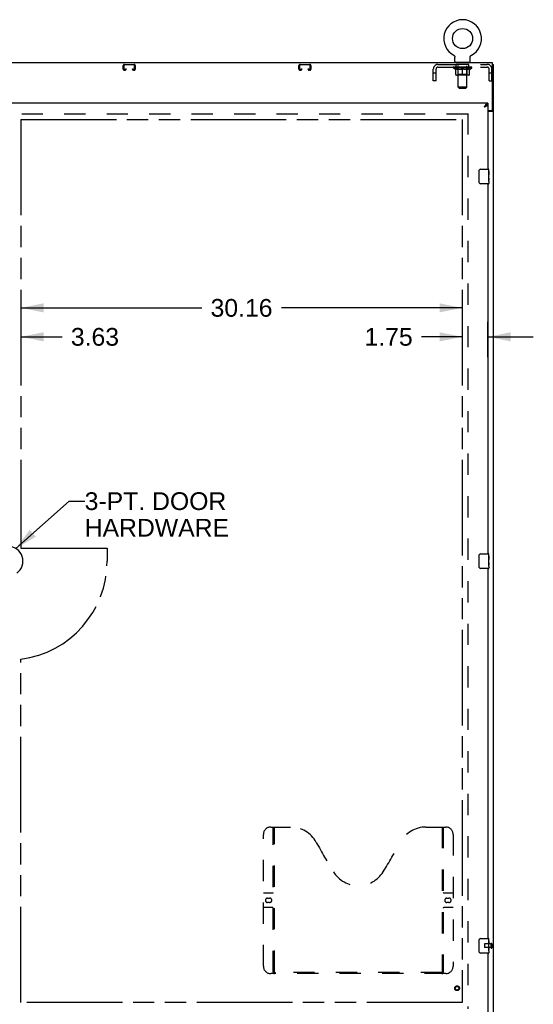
# Model space of a CAD drawing. Header units: inches. Extents: x 0 to 264, y 0 to 171.
# Tile 6 of 10: x 91 to 126, y 57 to 125. Entities that reach past the tile are written whole.
import ezdxf

# ---------------------------------------------------------------- set-up
doc = ezdxf.new("R2010")
doc.units = ezdxf.units.IN
doc.header["$LTSCALE"] = 14.508621
doc.header["$MEASUREMENT"] = 0
doc.linetypes.add('HIDDEN', pattern=[0.2, 0.1, -0.1])
doc.linetypes.add('PHANTOM', pattern=[0.8, 0.45, -0.05, 0.1, -0.05, 0.1, -0.05])
doc.layers.get('0').update_dxf_attribs({"linetype": 'CONTINUOUS'})
for name, color, linetype in [('02___PRT_ALL_AXES', 7, 'CONTINUOUS'), ('AVAILABLE_DOOR_SPACE', 7, 'CONTINUOUS'), ('DEFAULT_2', 8, 'HIDDEN'), ('DIMENSIONS', 7, 'CONTINUOUS')]:
    doc.layers.add(name, color=color, linetype=linetype)
doc.styles.get("Standard").update_dxf_attribs({"font": 'arial.ttf'})
doc.dimstyles.new('DIMSTYLE_3', dxfattribs={"dimtxt": 1.210345, "dimasz": 1.551724, "dimexe": 0.09, "dimexo": 0.07, "dimgap": 0.039, "dimtad": 0, "dimtih": 1, "dimtoh": 1, "dimzin": 4, "dimdsep": 46, "dimtxsty": 'Standard', "dimblk": '_FILLED', "dimblk1": '_FILLED', "dimblk2": '_FILLED', "dimcen": 0.09, "dimazin": 1, "dimtfac": 1, "dimtdec": 3, "dimtofl": 0, "dimtmove": 0, "dimatfit": 3, "dimldrblk": '_FILLED', "dimfxl": 1, "dimtolj": 1, "dimtzin": 4, "dimarcsym": 0})
doc.dimstyles.get("Standard").update_dxf_attribs({"dimtxt": 1.318966, "dimasz": 1.551724, "dimexe": 0.09, "dimexo": 0.07, "dimgap": 0.09, "dimtad": 0, "dimtih": 1, "dimtoh": 1, "dimdec": 3, "dimzin": 4, "dimdsep": 46, "dimtxsty": 'Standard', "dimblk": '_FILLED', "dimblk1": '_FILLED', "dimblk2": '_FILLED', "dimcen": 0.09, "dimadec": 3, "dimazin": 1, "dimtp": 0.001, "dimtm": 0.001, "dimtfac": 1, "dimtdec": 3, "dimtofl": 0, "dimtmove": 0, "dimatfit": 3, "dimldrblk": '_FILLED', "dimfxl": 1, "dimtolj": 1, "dimtzin": 4, "dimarcsym": 0})

# ---------------------------------------------------------------- blocks, each defined once
blk = doc.blocks.new('_FILLED')
at = {"color": 0, "linetype": 'ByBlock'}
blk.add_solid([(0, 0), (-1, 0.2), (-1, -0.2)], dxfattribs=at)
blk = doc.blocks.new('*D13')
at = {"layer": 'DIMENSIONS', "color": 2, "linetype": 'Continuous'}
for p, q in [((90.616, 104.854), (102.975, 104.854)), ((120.773, 104.854), (108.414, 104.854))]:
    blk.add_line(p, q, dxfattribs=at)
at = {"layer": 'DIMENSIONS', "color": 2, "linetype": 'Continuous', "xscale": 1.5517241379, "yscale": 1.5517241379, "zscale": 1.5517241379, "rotation": 180}
blk.add_blockref('_FILLED', (90.616, 104.854), dxfattribs=at)
at = {"layer": 'DIMENSIONS', "color": 2, "linetype": 'Continuous', "xscale": 1.5517241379, "yscale": 1.5517241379, "zscale": 1.5517241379}
blk.add_blockref('_FILLED', (120.773, 104.854), dxfattribs=at)
at = {"layer": 'DIMENSIONS', "color": 2, "linetype": 'Continuous', "insert": (105.694, 105.459), "char_height": 1.2103, "width": 4.22946, "attachment_point": 2, "line_spacing_factor": 0.9}
blk.add_mtext('30.16', dxfattribs=at)
blk = doc.blocks.new('*D14')
at = {"layer": 'DIMENSIONS', "color": 2, "linetype": 'Continuous'}
for p, q in [((122.523, 101.481), (122.523, 103.91)), ((120.773, 102.878), (117.99, 102.878)), ((122.523, 102.878), (125.626, 102.878))]:
    blk.add_line(p, q, dxfattribs=at)
at = {"layer": 'DIMENSIONS', "color": 2, "linetype": 'Continuous', "xscale": 1.5517241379, "yscale": 1.5517241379, "zscale": 1.5517241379}
blk.add_blockref('_FILLED', (120.773, 102.878), dxfattribs=at)
at = {"layer": 'DIMENSIONS', "color": 2, "linetype": 'Continuous', "xscale": 1.5517241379, "yscale": 1.5517241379, "zscale": 1.5517241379, "rotation": 180}
blk.add_blockref('_FILLED', (122.523, 102.878), dxfattribs=at)
at = {"layer": 'DIMENSIONS', "color": 2, "linetype": 'Continuous', "insert": (117.385, 103.483), "char_height": 1.2103, "width": 3.28908, "attachment_point": 3, "line_spacing_factor": 0.9}
blk.add_mtext('1.75', dxfattribs=at)
blk = doc.blocks.new('*D15')
at = {"layer": 'DIMENSIONS', "color": 2, "linetype": 'Continuous'}
for p, q in [((86.991, 102.878), (83.888, 102.878)), ((90.616, 102.878), (93.431, 102.878))]:
    blk.add_line(p, q, dxfattribs=at)
at = {"layer": 'DIMENSIONS', "color": 2, "linetype": 'Continuous', "xscale": 1.5517241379, "yscale": 1.5517241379, "zscale": 1.5517241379}
blk.add_blockref('_FILLED', (86.991, 102.878), dxfattribs=at)
at = {"layer": 'DIMENSIONS', "color": 2, "linetype": 'Continuous', "xscale": 1.5517241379, "yscale": 1.5517241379, "zscale": 1.5517241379, "rotation": 180}
blk.add_blockref('_FILLED', (90.616, 102.878), dxfattribs=at)
at = {"layer": 'DIMENSIONS', "color": 2, "linetype": 'Continuous', "insert": (94.036, 103.483), "char_height": 1.2103, "width": 3.28908, "attachment_point": 1, "line_spacing_factor": 0.9}
blk.add_mtext('3.63', dxfattribs=at)

msp = doc.modelspace()

# ---------------------------------------------------------------- linework, layer by layer
at = {"color": 7, "linetype": 'Continuous'}
for p, q in [((120.194, 122.091), (120.194, 122.091)), ((120.194, 122.091), (120.198, 122.089)), ((120.195, 122.091), (120.197, 122.09)), ((120.198, 122.089), (120.203, 122.086)), ((120.203, 122.086), (120.207, 122.083)), ((120.207, 122.083), (120.212, 122.08)), ((120.211, 122.08), (120.216, 122.077)), ((120.216, 122.077), (120.22, 122.074)), ((120.22, 122.074), (120.224, 122.071)), ((120.224, 122.071), (120.227, 122.067)), ((120.227, 122.067), (120.231, 122.063)), ((120.231, 122.063), (120.235, 122.059)), ((120.235, 122.059), (120.238, 122.055)), ((120.238, 122.055), (120.241, 122.051)), ((120.241, 122.051), (120.244, 122.047)), ((120.244, 122.047), (120.247, 122.043)), ((120.247, 122.043), (120.25, 122.038)), ((120.25, 122.038), (120.253, 122.034)), ((120.253, 122.034), (120.255, 122.029)), ((120.255, 122.029), (120.257, 122.024)), ((120.257, 122.024), (120.259, 122.02)), ((120.259, 122.02), (120.261, 122.015)), ((120.261, 122.015), (120.263, 122.01)), ((120.263, 122.01), (120.265, 122.005)), ((120.265, 122.005), (120.266, 122)), ((120.266, 122), (120.267, 121.995)), ((120.267, 121.995), (120.268, 121.99)), ((120.268, 121.99), (120.269, 121.984)), ((120.27, 121.979), (120.27, 121.974)), ((120.271, 121.672), (120.271, 121.964)), ((121.317, 121.979), (121.318, 121.984)), ((121.317, 121.969), (121.317, 121.974)), ((121.317, 121.964), (121.317, 121.969)), ((121.317, 121.672), (121.317, 121.964)), ((121.318, 121.984), (121.319, 121.99)), ((121.319, 121.99), (121.32, 121.995)), ((121.32, 121.995), (121.321, 122)), ((121.321, 122), (121.322, 122.005)), ((121.322, 122.005), (121.324, 122.01)), ((121.324, 122.01), (121.326, 122.015)), ((121.326, 122.015), (121.328, 122.02)), ((121.328, 122.02), (121.33, 122.024)), ((121.33, 122.024), (121.332, 122.029)), ((121.332, 122.029), (121.334, 122.034)), ((121.334, 122.034), (121.337, 122.038)), ((121.337, 122.038), (121.34, 122.043)), ((121.34, 122.043), (121.343, 122.047)), ((121.343, 122.047), (121.346, 122.051)), ((121.346, 122.051), (121.349, 122.055)), ((121.349, 122.055), (121.353, 122.059)), ((121.352, 122.059), (121.356, 122.063)), ((121.356, 122.063), (121.36, 122.067)), ((121.36, 122.067), (121.364, 122.071)), ((121.363, 122.071), (121.367, 122.074)), ((121.367, 122.074), (121.372, 122.077)), ((121.371, 122.077), (121.376, 122.08)), ((121.376, 122.08), (121.38, 122.083)), ((121.38, 122.083), (121.384, 122.086)), ((121.384, 122.086), (121.389, 122.089)), ((121.384, 122.086), (121.386, 122.087)), ((121.389, 122.089), (121.393, 122.091)), ((121.39, 122.09), (121.392, 122.091)), ((121.393, 122.091), (121.393, 122.091)), ((120.294, 121.603), (120.294, 121.573)), ((121.294, 121.603), (120.294, 121.603)), ((121.294, 121.603), (121.294, 121.573)), ((122.846, 121.469), (122.898, 121.469)), ((122.42, 118.689), (122.41, 118.683)), ((122.523, 118.823), (122.523, 118.719)), ((122.794, 118.333), (122.794, 118.321)), ((122.794, 118.321), (122.898, 118.321)), ((121.928, 113.423), (121.928, 114.223)), ((122.028, 114.323), (122.568, 114.323)), ((122.568, 113.323), (122.028, 113.323)), ((122.028, 88.073), (122.568, 88.073)), ((121.928, 87.173), (121.928, 87.973)), ((122.568, 87.073), (122.028, 87.073)), ((122.028, 61.823), (122.568, 61.823)), ((121.928, 60.923), (121.928, 61.723)), ((122.568, 60.823), (122.028, 60.823))]:
    msp.add_line(p, q, dxfattribs=at)
at = {"color": 3, "linetype": 'Continuous'}
for p, q in [((122.846, 121.573), (50.95, 121.573)), ((122.846, 118.392), (122.846, 121.573)), ((122.898, 49.677), (122.898, 121.469)), ((122.523, 118.823), (86.991, 118.823)), ((122.276, 118.576), (122.308, 118.588)), ((122.523, 118.719), (122.523, 114.323)), ((122.523, 118.332), (122.786, 118.332)), ((122.523, 118.28), (122.828, 118.28)), ((122.523, 113.323), (122.523, 88.073)), ((122.523, 87.073), (122.523, 61.823)), ((122.523, 60.823), (122.523, 56.427))]:
    msp.add_line(p, q, dxfattribs=at)
at = {"color": 7, "linetype": 'Continuous'}
for points in [[(120.269, 121.984), (120.27, 121.979), (120.27, 121.974), (120.27, 121.969), (120.271, 121.964)], [(121.317, 121.969), (121.317, 121.974), (121.317, 121.979)], [(122.41, 118.683), (122.399, 118.677), (122.389, 118.67), (122.379, 118.663), (122.368, 118.655), (122.358, 118.648), (122.348, 118.639), (122.338, 118.631), (122.327, 118.622), (122.317, 118.613), (122.307, 118.604), (122.297, 118.595), (122.286, 118.586), (122.276, 118.576)], [(122.276, 118.576), (122.287, 118.583), (122.298, 118.59), (122.309, 118.598), (122.32, 118.605), (122.331, 118.612), (122.341, 118.619), (122.35, 118.626), (122.36, 118.633), (122.369, 118.64), (122.377, 118.648), (122.384, 118.655), (122.391, 118.662), (122.398, 118.669), (122.403, 118.676), (122.407, 118.682)], [(122.523, 118.719), (122.512, 118.718), (122.502, 118.718), (122.492, 118.716), (122.481, 118.714), (122.471, 118.711), (122.461, 118.708), (122.451, 118.704), (122.44, 118.7), (122.43, 118.695), (122.42, 118.689)], [(122.753, 118.28), (122.753, 118.282), (122.753, 118.284), (122.754, 118.286), (122.754, 118.288), (122.755, 118.289), (122.756, 118.291), (122.757, 118.293), (122.759, 118.294), (122.76, 118.296), (122.762, 118.297), (122.764, 118.299), (122.766, 118.3), (122.768, 118.301), (122.771, 118.302), (122.773, 118.303)], [(122.773, 118.303), (122.778, 118.306), (122.78, 118.307), (122.782, 118.308), (122.785, 118.309), (122.787, 118.311), (122.789, 118.312), (122.79, 118.314), (122.792, 118.315), (122.792, 118.317), (122.793, 118.318), (122.793, 118.32), (122.794, 118.321)], [(121.928, 114.223), (121.928, 114.229), (121.928, 114.235), (121.929, 114.241), (121.931, 114.247), (121.932, 114.253), (121.934, 114.259)], [(121.934, 113.387), (121.932, 113.392), (121.931, 113.398), (121.929, 113.404), (121.928, 113.41), (121.928, 113.416), (121.928, 113.423)], [(121.928, 87.973), (121.928, 87.979), (121.928, 87.985), (121.929, 87.991), (121.931, 87.997), (121.932, 88.003), (121.934, 88.009)], [(121.934, 87.137), (121.932, 87.142), (121.931, 87.148), (121.929, 87.154), (121.928, 87.16), (121.928, 87.166), (121.928, 87.173)], [(121.928, 61.723), (121.928, 61.729), (121.928, 61.735), (121.929, 61.741), (121.931, 61.747), (121.932, 61.753), (121.934, 61.759)], [(121.934, 60.887), (121.932, 60.892), (121.931, 60.898), (121.929, 60.904), (121.928, 60.91), (121.928, 60.916), (121.928, 60.923)]]:
    msp.add_lwpolyline(points, dxfattribs=at)
at = {"color": 3, "linetype": 'Continuous'}
for points in [[(122.379, 118.726), (122.368, 118.713), (122.358, 118.7), (122.348, 118.685), (122.338, 118.671), (122.327, 118.655), (122.317, 118.64), (122.307, 118.624), (122.297, 118.608), (122.286, 118.592), (122.276, 118.576)], [(122.308, 118.588), (122.324, 118.594), (122.34, 118.6), (122.355, 118.606), (122.37, 118.612), (122.385, 118.618), (122.399, 118.624), (122.413, 118.63)], [(122.523, 118.823), (122.512, 118.822), (122.502, 118.821), (122.492, 118.818), (122.481, 118.814), (122.471, 118.81), (122.461, 118.804), (122.451, 118.797), (122.44, 118.79), (122.43, 118.781), (122.42, 118.772), (122.41, 118.762), (122.399, 118.751), (122.389, 118.739), (122.379, 118.726)], [(122.413, 118.63), (122.426, 118.636), (122.439, 118.642), (122.45, 118.648), (122.461, 118.653), (122.472, 118.659), (122.481, 118.665), (122.49, 118.671), (122.497, 118.677), (122.504, 118.683), (122.509, 118.689), (122.514, 118.695), (122.518, 118.701), (122.52, 118.707), (122.522, 118.713), (122.523, 118.719)], [(122.828, 118.28), (122.83, 118.282), (122.832, 118.283), (122.835, 118.285), (122.838, 118.286), (122.842, 118.288), (122.846, 118.289), (122.85, 118.291), (122.854, 118.292), (122.862, 118.295)], [(122.862, 118.295), (122.866, 118.296), (122.87, 118.298), (122.874, 118.299), (122.877, 118.3), (122.88, 118.302), (122.883, 118.303), (122.886, 118.305), (122.888, 118.306), (122.891, 118.308), (122.893, 118.31), (122.894, 118.311), (122.895, 118.313), (122.896, 118.315), (122.897, 118.317), (122.897, 118.319), (122.898, 118.321)]]:
    msp.add_lwpolyline(points, dxfattribs=at)
at = {"color": 7, "linetype": 'Continuous'}
msp.add_circle((120.794, 123.231), 0.688, dxfattribs=at)
for centre, radius, start, end in [((120.794, 123.231), 1.288, 297.70046, 242.29954), ((120.34, 121.672), 0.069, 180, 270), ((121.248, 121.672), 0.069, 270, 360), ((122.028, 114.223), 0.1, 90, 158.79459), ((122.568, 114.308), 0.015, 0, 90), ((122.028, 113.423), 0.1, 201.19986, 270), ((122.568, 113.338), 0.015, 270, 360), ((89.762, 87.573), 1.004, 305.50661, 234.49339), ((122.028, 87.973), 0.1, 90, 158.79459), ((122.568, 88.058), 0.015, 0, 90), ((122.028, 87.173), 0.1, 201.19986, 270), ((122.568, 87.088), 0.015, 270, 360), ((122.028, 61.723), 0.1, 90, 158.79459), ((122.568, 61.808), 0.015, 0, 90), ((122.028, 60.923), 0.1, 201.19986, 270), ((122.568, 60.838), 0.015, 270, 360)]:
    msp.add_arc(centre, radius, start, end, dxfattribs=at)
at = {"color": 3, "linetype": 'Continuous'}
msp.add_arc((122.786, 118.392), 0.06, 270, 360, dxfattribs=at)
at = {"layer": '02___PRT_ALL_AXES', "color": 8, "linetype": 'HIDDEN'}
for p, q in [((120.356, 121.282), (120.356, 121.469)), ((121.231, 121.469), (120.356, 121.469)), ((121.231, 121.282), (120.356, 121.282)), ((121.231, 121.282), (121.231, 121.469)), ((122.74, 61.447), (122.293, 61.447)), ((122.74, 61.199), (122.293, 61.199)), ((122.74, 61.199), (122.74, 61.447))]:
    msp.add_line(p, q, dxfattribs=at)
at = {"layer": '02___PRT_ALL_AXES', "color": 7, "linetype": 'Continuous'}
for p, q in [((122.583, 113.744), (122.583, 114.308)), ((122.583, 114.169), (122.576, 114.169)), ((122.576, 114.169), (122.576, 113.938)), ((122.583, 114.001), (122.576, 114.001)), ((122.583, 113.938), (122.576, 113.938)), ((122.583, 113.708), (122.576, 113.708)), ((122.576, 113.708), (122.576, 113.571)), ((122.583, 113.902), (122.577, 113.902)), ((122.581, 113.77), (122.583, 113.77)), ((122.583, 113.484), (122.583, 113.741)), ((122.577, 113.54), (122.583, 113.54)), ((122.583, 113.483), (122.583, 113.338)), ((122.583, 87.494), (122.583, 88.058)), ((122.583, 87.919), (122.576, 87.919)), ((122.576, 87.919), (122.576, 87.688)), ((122.583, 87.751), (122.576, 87.751)), ((122.583, 87.688), (122.576, 87.688)), ((122.583, 87.458), (122.576, 87.458)), ((122.576, 87.458), (122.576, 87.321)), ((122.583, 87.652), (122.577, 87.652)), ((122.581, 87.52), (122.583, 87.52)), ((122.583, 87.234), (122.583, 87.491)), ((122.577, 87.29), (122.583, 87.29)), ((122.583, 87.233), (122.583, 87.088)), ((122.583, 61.669), (122.576, 61.669)), ((122.576, 61.669), (122.576, 61.438)), ((122.583, 61.501), (122.576, 61.501)), ((122.583, 61.438), (122.576, 61.438)), ((122.583, 61.208), (122.576, 61.208)), ((122.576, 61.208), (122.576, 61.071)), ((122.583, 61.402), (122.577, 61.402)), ((122.581, 61.27), (122.583, 61.27)), ((122.583, 61.244), (122.583, 61.808)), ((122.583, 60.984), (122.583, 61.241)), ((122.577, 61.04), (122.583, 61.04)), ((122.583, 60.983), (122.583, 60.838))]:
    msp.add_line(p, q, dxfattribs=at)
for points in [[(122.581, 113.768), (122.578, 113.802), (122.577, 113.814), (122.577, 113.827), (122.576, 113.839), (122.576, 113.852), (122.576, 113.865), (122.576, 113.878), (122.576, 113.89), (122.577, 113.903), (122.577, 113.915), (122.578, 113.927)], [(122.577, 113.535), (122.577, 113.544), (122.576, 113.553), (122.576, 113.562), (122.576, 113.571)], [(122.583, 113.741), (122.582, 113.749), (122.582, 113.758), (122.581, 113.768)], [(122.58, 113.51), (122.579, 113.518), (122.578, 113.526), (122.577, 113.535)], [(122.583, 113.483), (122.582, 113.487), (122.582, 113.492), (122.581, 113.497), (122.58, 113.51)], [(122.581, 87.518), (122.578, 87.552), (122.577, 87.564), (122.577, 87.577), (122.576, 87.589), (122.576, 87.602), (122.576, 87.615), (122.576, 87.628), (122.576, 87.64), (122.577, 87.653), (122.577, 87.665), (122.578, 87.677)], [(122.583, 87.491), (122.582, 87.499), (122.582, 87.508), (122.581, 87.518)], [(122.577, 87.285), (122.577, 87.294), (122.576, 87.303), (122.576, 87.312), (122.576, 87.321)], [(122.58, 87.26), (122.579, 87.268), (122.578, 87.276), (122.577, 87.285)], [(122.583, 87.233), (122.582, 87.237), (122.582, 87.242), (122.581, 87.247), (122.58, 87.26)], [(122.581, 61.268), (122.578, 61.302), (122.577, 61.314), (122.577, 61.327), (122.576, 61.339), (122.576, 61.352), (122.576, 61.365), (122.576, 61.378), (122.576, 61.39), (122.577, 61.403), (122.577, 61.415), (122.578, 61.427)], [(122.583, 61.241), (122.582, 61.249), (122.582, 61.258), (122.581, 61.268)], [(122.577, 61.035), (122.577, 61.044), (122.576, 61.053), (122.576, 61.062), (122.576, 61.071)], [(122.58, 61.01), (122.579, 61.018), (122.578, 61.026), (122.577, 61.035)], [(122.583, 60.983), (122.582, 60.987), (122.582, 60.992), (122.581, 60.997), (122.58, 61.01)]]:
    msp.add_lwpolyline(points, dxfattribs=at)
at = {"layer": '02___PRT_ALL_AXES', "color": 8, "linetype": 'HIDDEN'}
msp.add_circle((120.419, 58.427), 0.124, dxfattribs=at)
at = {"layer": '02___PRT_ALL_AXES', "color": 7, "linetype": 'Continuous'}
for centre in [(122.32, 113.907), (122.32, 87.657), (122.32, 61.407)]:
    msp.add_ellipse(centre, major_axis=(0.263, 0), ratio=0.432808, start_param=0, end_param=0.179988, dxfattribs=at)
at = {"layer": 'AVAILABLE_DOOR_SPACE', "color": 4, "linetype": 'PHANTOM'}
for p, q in [((90.616, 117.698), (90.616, 88.448)), ((90.616, 117.698), (120.773, 117.698)), ((120.773, 117.698), (120.773, 57.448)), ((90.616, 88.448), (96.512, 88.448)), ((96.512, 88.448), (96.512, 87.573)), ((90.616, 57.448), (90.616, 80.877)), ((120.773, 57.448), (90.616, 57.448))]:
    msp.add_line(p, q, dxfattribs=at)
msp.add_arc((89.762, 87.573), 6.75, 277.26846, 360, dxfattribs=at)
at = {"layer": 'DEFAULT_2', "color": 8, "linetype": 'HIDDEN'}
for p, q in [((120.201, 122.087), (120.203, 122.086)), ((121.393, 122.091), (121.393, 122.091)), ((97.616, 121.143), (97.616, 121.389)), ((97.656, 121.389), (97.656, 121.143)), ((97.696, 121.469), (98.349, 121.469)), ((98.349, 121.429), (97.696, 121.429)), ((97.696, 121.103), (97.724, 121.103)), ((97.724, 121.063), (97.696, 121.063)), ((97.764, 121.143), (97.764, 121.156)), ((97.764, 121.156), (97.804, 121.156)), ((97.804, 121.156), (97.804, 121.143)), ((98.241, 121.143), (98.241, 121.156)), ((98.241, 121.156), (98.281, 121.156)), ((98.281, 121.156), (98.281, 121.143)), ((98.321, 121.103), (98.349, 121.103)), ((98.349, 121.063), (98.321, 121.063)), ((98.389, 121.143), (98.389, 121.389)), ((98.429, 121.389), (98.429, 121.143)), ((109.616, 121.143), (109.616, 121.389)), ((109.656, 121.389), (109.656, 121.143)), ((109.696, 121.469), (110.349, 121.469)), ((110.349, 121.429), (109.696, 121.429)), ((109.696, 121.103), (109.724, 121.103)), ((109.724, 121.063), (109.696, 121.063)), ((109.764, 121.143), (109.764, 121.156)), ((109.764, 121.156), (109.804, 121.156)), ((109.804, 121.156), (109.804, 121.143)), ((110.241, 121.143), (110.241, 121.156)), ((110.241, 121.156), (110.281, 121.156)), ((110.281, 121.156), (110.281, 121.143)), ((110.321, 121.103), (110.349, 121.103)), ((110.349, 121.063), (110.321, 121.063)), ((110.389, 121.143), (110.389, 121.389)), ((110.429, 121.389), (110.429, 121.143)), ((118.794, 120.344), (118.794, 121.152)), ((118.981, 120.344), (118.981, 121.152)), ((119.111, 121.469), (122.477, 121.469)), ((119.111, 121.282), (122.477, 121.282)), ((120.16, 121.242), (120.16, 121.289)), ((121.427, 121.242), (120.16, 121.242)), ((120.32, 121.13), (120.16, 121.242)), ((120.17, 121.282), (120.17, 121.289)), ((120.179, 121.279), (120.179, 121.282)), ((120.179, 121.279), (121.409, 121.279)), ((120.187, 121.279), (120.187, 121.282)), ((120.188, 121.279), (120.188, 121.282)), ((120.198, 121.282), (120.198, 121.289)), ((120.215, 121.279), (120.215, 121.282)), ((120.217, 121.279), (120.217, 121.282)), ((120.245, 121.282), (120.245, 121.289)), ((120.26, 121.279), (120.26, 121.282)), ((120.262, 121.279), (120.262, 121.282)), ((120.467, 121.282), (120.265, 121.282)), ((120.308, 121.282), (120.308, 121.289)), ((120.31, 121.279), (120.31, 121.282)), ((120.311, 121.279), (120.311, 121.282)), ((120.314, 121.279), (120.314, 121.282)), ((120.32, 121.13), (120.33, 121.13)), ((120.321, 121.279), (120.321, 121.282)), ((120.321, 121.279), (120.321, 121.282)), ((120.324, 121.279), (120.324, 121.282)), ((120.328, 121.279), (120.328, 121.283)), ((120.33, 120.768), (120.33, 121.174)), ((120.332, 121.279), (120.332, 121.282)), ((120.346, 121.279), (120.346, 121.282)), ((120.364, 121.279), (120.364, 121.282)), ((120.365, 121.279), (120.365, 121.285)), ((120.385, 121.279), (120.385, 121.282)), ((120.386, 121.282), (120.386, 121.289)), ((120.396, 121.279), (120.396, 121.282)), ((120.4, 121.279), (120.4, 121.282)), ((120.41, 121.279), (120.41, 121.282)), ((120.421, 121.279), (120.421, 121.286)), ((120.436, 121.279), (120.436, 121.282)), ((120.439, 121.279), (120.439, 121.282)), ((120.467, 121.279), (120.467, 121.282)), ((120.534, 121.282), (120.472, 121.282)), ((120.652, 121.13), (120.472, 121.13)), ((120.477, 121.282), (120.477, 121.289)), ((120.481, 121.603), (120.481, 121.573)), ((120.481, 120.77), (120.481, 121.239)), ((120.484, 121.279), (120.484, 121.282)), ((120.488, 121.279), (120.488, 121.282)), ((120.494, 119.922), (120.494, 121.568)), ((120.494, 121.279), (120.494, 121.287)), ((120.499, 121.279), (120.499, 121.282)), ((120.509, 121.279), (120.509, 121.282)), ((120.534, 121.279), (120.534, 121.282)), ((120.608, 121.282), (120.549, 121.282)), ((120.57, 121.279), (120.57, 121.282)), ((120.577, 121.282), (120.577, 121.289)), ((120.581, 121.279), (120.581, 121.282)), ((120.583, 121.279), (120.583, 121.288)), ((120.586, 121.279), (120.586, 121.282)), ((120.593, 121.279), (120.593, 121.282)), ((120.609, 121.279), (120.609, 121.282)), ((120.689, 121.282), (120.635, 121.282)), ((120.648, 121.279), (120.648, 121.282)), ((120.679, 121.282), (120.794, 121.289)), ((120.684, 121.282), (120.684, 121.289)), ((120.684, 121.282), (120.684, 121.289)), ((120.684, 121.289), (120.684, 121.289)), ((120.684, 121.279), (120.684, 121.282)), ((120.688, 121.279), (120.688, 121.282)), ((120.689, 121.279), (120.689, 121.282)), ((120.689, 121.279), (120.689, 121.282)), ((120.773, 121.282), (120.725, 121.282)), ((120.73, 121.279), (120.73, 121.282)), ((120.773, 121.279), (120.773, 121.282)), ((120.791, 121.282), (120.791, 121.282)), ((120.791, 121.279), (120.791, 121.282)), ((120.791, 121.279), (120.791, 121.282)), ((120.794, 121.282), (120.794, 121.289)), ((120.794, 120.73), (120.794, 121.174)), ((120.796, 121.279), (120.796, 121.282)), ((120.796, 121.279), (120.796, 121.282)), ((120.796, 121.282), (120.796, 121.282)), ((120.798, 121.282), (120.863, 121.282)), ((120.814, 121.279), (120.814, 121.282)), ((120.83, 121.282), (120.83, 121.287)), ((120.83, 121.287), (120.908, 121.282)), ((120.852, 121.282), (120.852, 121.285)), ((120.857, 121.279), (120.857, 121.282)), ((120.898, 121.279), (120.898, 121.282)), ((120.898, 121.279), (120.898, 121.282)), ((120.898, 121.282), (120.953, 121.282)), ((120.899, 121.279), (120.899, 121.282)), ((120.903, 121.289), (120.904, 121.289)), ((120.903, 121.282), (120.903, 121.289)), ((120.903, 121.279), (120.903, 121.282)), ((120.904, 121.282), (120.904, 121.289)), ((121.115, 121.13), (120.935, 121.13)), ((120.939, 121.279), (120.939, 121.282)), ((120.979, 121.279), (120.979, 121.282)), ((120.979, 121.282), (121.038, 121.282)), ((120.994, 121.279), (120.994, 121.282)), ((121.001, 121.279), (121.001, 121.282)), ((121.004, 121.279), (121.004, 121.288)), ((121.006, 121.279), (121.006, 121.282)), ((121.01, 121.282), (121.01, 121.289)), ((121.017, 121.279), (121.017, 121.282)), ((121.053, 121.279), (121.053, 121.282)), ((121.053, 121.282), (121.115, 121.282)), ((121.078, 121.279), (121.078, 121.282)), ((121.089, 121.279), (121.089, 121.282)), ((121.093, 121.279), (121.093, 121.287)), ((121.094, 119.922), (121.094, 121.568)), ((121.099, 121.279), (121.099, 121.282)), ((121.103, 121.279), (121.103, 121.282)), ((121.106, 121.603), (121.106, 121.573)), ((121.106, 120.77), (121.106, 121.239)), ((121.11, 121.282), (121.11, 121.289)), ((121.12, 121.279), (121.12, 121.282)), ((121.12, 121.282), (121.322, 121.282)), ((121.148, 121.279), (121.148, 121.282)), ((121.151, 121.279), (121.151, 121.282)), ((121.166, 121.279), (121.166, 121.286)), ((121.178, 121.279), (121.178, 121.282)), ((121.187, 121.279), (121.187, 121.282)), ((121.191, 121.279), (121.191, 121.282)), ((121.201, 121.282), (121.201, 121.289)), ((121.202, 121.279), (121.202, 121.282)), ((121.222, 121.279), (121.222, 121.285)), ((121.223, 121.279), (121.223, 121.282)), ((121.241, 121.279), (121.241, 121.282)), ((121.255, 121.279), (121.255, 121.282)), ((121.257, 120.768), (121.257, 121.174)), ((121.257, 121.13), (121.267, 121.13)), ((121.26, 121.279), (121.26, 121.283)), ((121.263, 121.279), (121.263, 121.282)), ((121.266, 121.279), (121.266, 121.282)), ((121.266, 121.279), (121.266, 121.282)), ((121.267, 121.13), (121.427, 121.242)), ((121.274, 121.279), (121.274, 121.282)), ((121.277, 121.279), (121.277, 121.282)), ((121.277, 121.279), (121.277, 121.282)), ((121.279, 121.282), (121.279, 121.289)), ((121.325, 121.279), (121.325, 121.282)), ((121.327, 121.279), (121.327, 121.282)), ((121.342, 121.282), (121.342, 121.289)), ((121.371, 121.279), (121.371, 121.282)), ((121.372, 121.279), (121.372, 121.282)), ((121.389, 121.282), (121.389, 121.289)), ((121.399, 121.279), (121.399, 121.282)), ((121.4, 121.279), (121.4, 121.282)), ((121.409, 121.279), (121.409, 121.282)), ((121.417, 121.282), (121.417, 121.289)), ((121.427, 121.242), (121.427, 121.289)), ((122.607, 120.344), (122.607, 121.152)), ((122.794, 120.344), (122.794, 121.152)), ((118.981, 120.874), (118.794, 120.874)), ((118.981, 120.344), (118.794, 120.344)), ((121.22, 120.73), (120.367, 120.73)), ((120.481, 120.77), (120.441, 120.73)), ((121.106, 120.77), (120.481, 120.77)), ((121.106, 120.77), (121.146, 120.73)), ((122.794, 120.874), (122.607, 120.874)), ((122.607, 120.344), (122.794, 120.344)), ((121.094, 119.922), (120.494, 119.922)), ((120.563, 119.853), (120.494, 119.922)), ((120.563, 119.853), (121.025, 119.853)), ((121.025, 119.853), (121.094, 119.922)), ((121.148, 118.073), (52.648, 118.073)), ((121.148, 118.125), (121.148, 57.021)), ((107.689, 69.427), (109.044, 69.427)), ((107.864, 59.517), (107.864, 69.427)), ((107.944, 59.547), (107.944, 69.427)), ((118.294, 69.427), (119.649, 69.427)), ((119.394, 69.427), (119.394, 59.547)), ((119.474, 69.427), (119.474, 59.517)), ((107.189, 59.927), (107.189, 68.927)), ((120.149, 68.927), (120.149, 59.927)), ((107.189, 64.927), (107.824, 64.927)), ((107.475, 64.577), (107.612, 64.577)), ((119.514, 64.927), (120.149, 64.927)), ((119.725, 64.577), (119.862, 64.577)), ((107.824, 63.927), (107.189, 63.927)), ((107.612, 64.277), (107.475, 64.277)), ((120.149, 63.927), (119.514, 63.927)), ((119.862, 64.277), (119.725, 64.277)), ((122.283, 61.437), (122.283, 61.209)), ((122.74, 61.465), (122.74, 61.181)), ((122.783, 61.465), (122.783, 61.181)), ((119.649, 59.427), (107.689, 59.427)), ((119.39, 59.507), (107.947, 59.507))]:
    msp.add_line(p, q, dxfattribs=at)
for points in [[(120.33, 121.174), (120.356, 121.164), (120.381, 121.155), (120.406, 121.147), (120.431, 121.141), (120.455, 121.135), (120.48, 121.13)], [(120.472, 121.13), (120.449, 121.135), (120.425, 121.141), (120.402, 121.147), (120.378, 121.155), (120.354, 121.163), (120.33, 121.173)], [(120.643, 121.13), (120.667, 121.135), (120.692, 121.141), (120.717, 121.147), (120.742, 121.155), (120.768, 121.164), (120.794, 121.174)], [(120.794, 121.173), (120.769, 121.163), (120.745, 121.155), (120.722, 121.147), (120.698, 121.141), (120.675, 121.135), (120.652, 121.13)], [(120.794, 121.174), (120.82, 121.164), (120.845, 121.155), (120.87, 121.147), (120.895, 121.141), (120.92, 121.135), (120.945, 121.13)], [(120.935, 121.13), (120.912, 121.135), (120.888, 121.141), (120.865, 121.147), (120.841, 121.155), (120.818, 121.163), (120.794, 121.173)], [(121.107, 121.13), (121.132, 121.135), (121.157, 121.141), (121.181, 121.147), (121.206, 121.155), (121.231, 121.164), (121.257, 121.174)], [(121.257, 121.173), (121.233, 121.163), (121.208, 121.155), (121.185, 121.147), (121.161, 121.141), (121.138, 121.135), (121.115, 121.13)], [(107.854, 59.547), (107.87, 59.536), (107.886, 59.526), (107.901, 59.518), (107.917, 59.512), (107.932, 59.508), (107.947, 59.507)], [(119.39, 59.507), (119.405, 59.508), (119.42, 59.512), (119.436, 59.518), (119.451, 59.526), (119.467, 59.536), (119.484, 59.547)]]:
    msp.add_lwpolyline(points, dxfattribs=at)
for radius in [0.164, 0.124]:
    msp.add_circle((120.419, 58.427), radius, dxfattribs=at)
for centre, radius, start, end in [((97.696, 121.389), 0.08, 90, 180), ((97.696, 121.143), 0.08, 180, 270), ((97.696, 121.389), 0.04, 90, 180), ((97.696, 121.143), 0.04, 180, 270), ((97.724, 121.143), 0.08, 270, 360), ((97.724, 121.143), 0.04, 270, 360), ((98.321, 121.143), 0.08, 180, 270), ((98.321, 121.143), 0.04, 180, 270), ((98.349, 121.389), 0.08, 0, 90), ((98.349, 121.389), 0.04, 0, 90), ((98.349, 121.143), 0.08, 270, 360), ((98.349, 121.143), 0.04, 270, 360), ((109.696, 121.389), 0.08, 90, 180), ((109.696, 121.143), 0.08, 180, 270), ((109.696, 121.389), 0.04, 90, 180), ((109.696, 121.143), 0.04, 180, 270), ((109.724, 121.143), 0.08, 270, 360), ((109.724, 121.143), 0.04, 270, 360), ((110.321, 121.143), 0.08, 180, 270), ((110.321, 121.143), 0.04, 180, 270), ((110.349, 121.389), 0.08, 0, 90), ((110.349, 121.389), 0.04, 0, 90), ((110.349, 121.143), 0.08, 270, 360), ((110.349, 121.143), 0.04, 270, 360), ((119.111, 121.152), 0.317, 90, 180), ((119.111, 121.152), 0.13, 90, 180), ((120.441, 121.239), 0.0398, 0, 90), ((120.459, 121.568), 0.0345, 0, 90), ((121.128, 121.568), 0.0345, 90, 180), ((121.146, 121.239), 0.0398, 90, 180), ((122.477, 121.152), 0.317, 0, 90), ((122.477, 121.152), 0.13, 0, 90), ((120.367, 120.768), 0.0371, 180, 270), ((121.22, 120.768), 0.0371, 270, 360), ((107.689, 68.927), 0.5, 90, 180), ((109.044, 67.427), 2, 28.48127, 90), ((118.294, 67.427), 2, 90, 151.51873), ((119.649, 68.927), 0.5, 0, 90), ((145.352, 87.125), 39.307, 208.48127, 211.87046), ((81.986, 87.125), 39.307, 328.12954, 331.51873), ((113.669, 67.427), 2, 211.87046, 328.12954), ((107.475, 64.427), 0.15, 90, 270), ((107.612, 64.427), 0.15, 270, 90), ((107.824, 64.967), 0.04, 270, 360), ((119.514, 64.967), 0.04, 180, 270), ((119.725, 64.427), 0.15, 90, 270), ((119.862, 64.427), 0.15, 270, 90), ((107.824, 63.887), 0.04, 0, 90), ((119.514, 63.887), 0.04, 90, 180), ((122.293, 61.437), 0.01, 90, 180), ((122.293, 61.209), 0.01, 180, 270), ((122.762, 61.465), 0.0215, 0, 180), ((122.762, 61.181), 0.0215, 180, 360), ((107.689, 59.927), 0.5, 180, 270), ((119.649, 59.927), 0.5, 270, 360), ((107.954, 59.517), 0.09, 180, 270), ((107.984, 59.547), 0.04, 180, 270), ((119.354, 59.547), 0.04, 270, 360), ((119.384, 59.517), 0.09, 270, 360)]:
    msp.add_arc(centre, radius, start, end, dxfattribs=at)
for centre, major_axis, ratio, start_param, end_param in [((120.794, 121.289), (0.633, 0.007), 0.05963, 2.96643, 3.140963), ((120.14, 121.277), (0.198, 0), 0.060556, 0.430652, 1.470503), ((120.794, 121.289), (0.633, 0), 0.060556, -3.141593, -2.96706), ((120.14, 121.27), (0.198, 0.002), 0.05963, 1.376596, 1.469874), ((120.794, 121.289), (0.633, 0.013), 0.05688, 2.791345, 2.965878), ((120.116, 121.277), (0.198, 0.002), 0.05963, 0.25549, 1.295341), ((120.185, 121.277), (0.198, -0.002), 0.05963, 0.605815, 1.645666), ((120.794, 121.289), (0.633, -0.007), 0.05963, -2.96643, -2.791898), ((120.185, 121.27), (0.198, 0), 0.060556, 1.551758, 1.645036), ((120.116, 121.27), (0.198, 0.004), 0.05688, 1.20151, 1.294789), ((120.186, 121.272), (0.164, 0.002), 0.05963, 1.065228, 1.614276), ((120.166, 121.272), (0.164, 0.003), 0.05688, 0.890143, 1.43919), ((120.224, 121.272), (0.164, 0), 0.060556, 1.240391, 1.789438), ((120.794, 121.289), (0.633, 0.019), 0.052395, 2.616403, 2.790936), ((120.112, 121.277), (0.198, 0.004), 0.05688, 0.080405, 1.120256), ((120.247, 121.277), (0.198, -0.004), 0.05688, 0.7809, 1.820751), ((120.794, 121.289), (0.633, -0.013), 0.05688, -2.791345, -2.616812), ((120.247, 121.27), (0.198, -0.002), 0.05963, 1.72692, 1.820198), ((120.112, 121.27), (0.198, 0.006), 0.052395, 1.026568, 1.119847), ((120.165, 121.272), (0.164, 0.005), 0.052395, 0.715201, 1.264248), ((120.28, 121.272), (0.164, -0.002), 0.05963, 1.415553, 1.9646), ((120.794, 121.289), (0.633, 0.025), 0.046319, 2.441654, 2.616187), ((120.327, 121.277), (0.198, -0.006), 0.052395, 0.955842, 1.995693), ((120.129, 121.277), (0.198, 0.006), 0.052395, -0.094537, 0.945314), ((120.794, 121.289), (0.633, -0.019), 0.052395, -2.616403, -2.44187), ((120.327, 121.27), (0.198, -0.004), 0.05688, 1.902006, 1.995284), ((120.129, 121.27), (0.198, 0.008), 0.046319, 0.851819, 0.945098), ((120.184, 121.272), (0.164, 0.006), 0.046319, 0.540452, 1.089499), ((120.351, 121.272), (0.164, -0.003), 0.05688, 1.590638, 2.139686), ((120.794, 121.289), (0.633, 0.029), 0.038841, 2.267123, 2.441656), ((120.42, 121.277), (0.198, -0.008), 0.046319, 1.130591, 2.170442), ((120.167, 121.277), (0.198, 0.008), 0.046319, -0.269286, 0.770565), ((120.794, 121.289), (0.633, -0.025), 0.046319, -2.441654, -2.267121), ((120.42, 121.27), (0.198, -0.006), 0.052395, 2.076947, 2.170226), ((120.167, 121.27), (0.198, 0.009), 0.038841, 0.677289, 0.770567), ((120.221, 121.272), (0.164, 0.008), 0.038841, 0.365921, 0.914969), ((120.435, 121.272), (0.164, -0.005), 0.052395, 1.76558, 2.314627), ((120.794, 121.289), (0.633, 0.033), 0.030195, 2.09281, 2.267343), ((120.525, 121.277), (0.198, -0.009), 0.038841, 1.305122, 2.344973), ((120.223, 121.277), (0.198, 0.009), 0.038841, -0.443817, 0.596034), ((120.794, 121.289), (0.633, -0.029), 0.038841, -2.267123, -2.092591), ((120.525, 121.27), (0.198, -0.008), 0.046319, 2.251696, 2.344975), ((120.223, 121.27), (0.198, 0.01), 0.030195, 0.502975, 0.596254), ((120.275, 121.272), (0.164, 0.009), 0.030195, 0.191608, 0.740655), ((120.531, 121.272), (0.164, -0.006), 0.046319, 1.940329, 2.489376), ((120.296, 121.277), (0.198, 0.01), 0.030195, -0.61813, 0.421721), ((120.794, 121.289), (0.633, 0.036), 0.020645, 1.918687, 2.09322), ((120.638, 121.277), (0.198, -0.01), 0.030195, 1.479435, 2.519286), ((120.794, 121.289), (0.633, -0.033), 0.030195, -2.09281, -1.918277), ((120.638, 121.27), (0.198, -0.009), 0.038841, 2.426227, 2.519505), ((120.296, 121.27), (0.198, 0.011), 0.020645, 0.328852, 0.422131), ((120.345, 121.272), (0.164, 0.009), 0.020645, 0.017485, 0.566532), ((120.634, 121.272), (0.164, -0.008), 0.038841, 2.11486, 2.663907), ((120.385, 121.277), (0.198, 0.011), 0.020645, -0.792253, 0.247598), ((120.794, 121.289), (0.633, 0.038), 0.010478, 1.744704, 1.919237), ((120.755, 121.277), (0.198, -0.011), 0.020645, 1.653558, 2.693409), ((120.794, 121.289), (0.633, -0.036), 0.020645, -1.918687, -1.744154), ((120.755, 121.27), (0.198, -0.01), 0.030195, 2.60054, 2.693819), ((120.385, 121.27), (0.198, 0.012), 0.010478, 0.154869, 0.248148), ((120.429, 121.272), (0.164, 0.01), 0.010478, 6.126688, 6.675735), ((120.742, 121.272), (0.164, -0.009), 0.030195, 2.289173, 2.83822), ((120.486, 121.277), (0.198, 0.012), 0.010478, -0.966236, -0.000846), ((120.874, 121.277), (0.198, -0.012), 0.010478, 1.827541, 2.867392), ((120.794, 121.289), (0.633, -0.038), 0.010478, -1.744704, -1.563007), ((120.874, 121.27), (0.198, -0.011), 0.020645, 2.774664, 2.867942), ((120.852, 121.272), (0.164, -0.009), 0.020645, 2.463296, 3.012344), ((120.713, 121.277), (0.198, 0.012), 0.010478, 0.274201, 1.314052), ((120.627, 121.272), (0.164, 0.01), 0.010478, -0.000483, 0.504314), ((120.596, 121.27), (0.198, 0.012), 0.010478, 0.099668, 0.192946), ((120.794, 121.289), (0.633, 0.038), 0.010478, -1.571421, -1.396888), ((120.96, 121.272), (0.164, -0.01), 0.010478, 2.637279, 3.14189), ((120.991, 121.27), (0.198, -0.012), 0.010478, 2.74231, 2.948646), ((120.832, 121.277), (0.198, 0.011), 0.020645, 0.448184, 1.488034), ((120.735, 121.272), (0.164, 0.009), 0.020645, 0.129249, 0.678296), ((120.713, 121.27), (0.198, 0.011), 0.020645, 0.273651, 0.366929), ((121.101, 121.277), (0.198, -0.012), 0.010478, -3.140747, -2.175357), ((120.794, 121.289), (0.633, 0.036), 0.020645, -1.397439, -1.222906), ((120.794, 121.289), (0.633, -0.038), 0.010478, 1.222355, 1.396888), ((120.949, 121.277), (0.198, 0.01), 0.030195, 0.622307, 1.662158), ((120.845, 121.272), (0.164, 0.009), 0.030195, 0.303372, 0.852419), ((121.158, 121.272), (0.164, -0.01), 0.010478, 2.749043, 3.29809), ((121.202, 121.277), (0.198, -0.011), 0.020645, 2.893995, 3.933846), ((120.832, 121.27), (0.198, 0.01), 0.030195, 0.447774, 0.541052), ((121.202, 121.27), (0.198, -0.012), 0.010478, 2.893445, 2.986723), ((120.794, 121.289), (0.633, 0.033), 0.030195, -1.223315, -1.048783), ((120.794, 121.289), (0.633, -0.036), 0.020645, 1.048373, 1.222906), ((121.062, 121.277), (0.198, 0.009), 0.038841, 0.79662, 1.836471), ((120.953, 121.272), (0.164, 0.008), 0.038841, 0.477686, 1.026733), ((121.242, 121.272), (0.164, -0.009), 0.020645, 2.57506, 3.124108), ((121.291, 121.277), (0.198, -0.01), 0.030195, 2.719872, 3.759723), ((121.167, 121.277), (0.198, 0.008), 0.046319, 0.971151, 2.011002), ((120.949, 121.27), (0.198, 0.009), 0.038841, 0.622087, 0.715366), ((121.291, 121.27), (0.198, -0.011), 0.020645, 2.719462, 2.812741), ((120.794, 121.289), (0.633, 0.029), 0.038841, -1.049002, -0.874469), ((120.794, 121.289), (0.633, -0.033), 0.030195, 0.87425, 1.048783), ((121.056, 121.272), (0.164, 0.006), 0.046319, 0.652216, 1.201263), ((121.261, 121.277), (0.198, 0.006), 0.052395, 1.1459, 2.185751), ((121.312, 121.272), (0.164, -0.009), 0.030195, 2.400937, 2.949985), ((121.364, 121.277), (0.198, -0.009), 0.038841, 2.545558, 3.585409), ((121.152, 121.272), (0.164, 0.005), 0.052395, 0.826965, 1.376012), ((121.062, 121.27), (0.198, 0.008), 0.046319, 0.796618, 0.889896), ((121.364, 121.27), (0.198, -0.01), 0.030195, 2.545339, 2.638617), ((121.34, 121.277), (0.198, 0.004), 0.05688, 1.320842, 2.360692), ((120.794, 121.289), (0.633, 0.025), 0.046319, -0.874471, -0.699939), ((120.794, 121.289), (0.633, -0.029), 0.038841, 0.699936, 0.874469), ((121.421, 121.277), (0.198, -0.008), 0.046319, 2.371028, 3.410879), ((121.366, 121.272), (0.164, -0.008), 0.038841, 2.226624, 2.775671), ((121.402, 121.277), (0.198, 0.002), 0.05963, 1.495927, 2.535778), ((121.236, 121.272), (0.164, 0.003), 0.05688, 1.001907, 1.550954), ((121.458, 121.277), (0.198, -0.006), 0.052395, 2.196279, 3.23613), ((121.403, 121.272), (0.164, -0.006), 0.046319, 2.052093, 2.601141), ((121.167, 121.27), (0.198, 0.006), 0.052395, 0.971367, 1.064645), ((121.421, 121.27), (0.198, -0.009), 0.038841, 2.371026, 2.464304), ((121.447, 121.277), (0.198, 0), 0.060556, 1.671089, 2.71094), ((121.475, 121.277), (0.198, -0.004), 0.05688, 2.021337, 3.061188), ((120.794, 121.289), (0.633, 0.019), 0.052395, -0.699723, -0.52519), ((120.794, 121.289), (0.633, -0.025), 0.046319, 0.525406, 0.699939), ((121.471, 121.277), (0.198, -0.002), 0.05963, 1.846251, 2.886102), ((121.308, 121.272), (0.164, 0.002), 0.05963, 1.176993, 1.72604), ((121.422, 121.272), (0.164, -0.005), 0.052395, 1.877344, 2.426392), ((121.363, 121.272), (0.164, 0), 0.060556, 1.352155, 1.901202), ((121.421, 121.272), (0.164, -0.003), 0.05688, 1.702402, 2.25145), ((121.401, 121.272), (0.164, -0.002), 0.05963, 1.527317, 2.076364), ((121.261, 121.27), (0.198, 0.004), 0.05688, 1.146309, 1.239587), ((121.458, 121.27), (0.198, -0.008), 0.046319, 2.196495, 2.289773), ((120.794, 121.289), (0.633, 0.013), 0.05688, -0.524781, -0.350248), ((120.794, 121.289), (0.633, -0.019), 0.052395, 0.350657, 0.52519), ((121.34, 121.27), (0.198, 0.002), 0.05963, 1.321394, 1.414673), ((121.475, 121.27), (0.198, -0.006), 0.052395, 2.021746, 2.115024), ((120.794, 121.289), (0.633, 0.007), 0.05963, -0.349695, -0.175162), ((120.794, 121.289), (0.633, -0.013), 0.05688, 0.175715, 0.350248), ((121.402, 121.27), (0.198, 0), 0.060556, 1.496556, 1.589835), ((121.471, 121.27), (0.198, -0.004), 0.05688, 1.846804, 1.940083), ((121.447, 121.27), (0.198, -0.002), 0.05963, 1.671719, 1.764997), ((120.794, 121.289), (0.633, 0), 0.060556, -0.174533, 0), ((120.794, 121.289), (0.633, -0.007), 0.05963, 0.000629, 0.175162)]:
    msp.add_ellipse(centre, major_axis=major_axis, ratio=ratio, start_param=start_param, end_param=end_param, dxfattribs=at)

# ---------------------------------------------------------------- texts
at = {"layer": 'DIMENSIONS', "color": 2, "linetype": 'Continuous', "insert": (94.98, 92.271), "char_height": 1.2103, "width": 9.84474, "attachment_point": 1, "line_spacing_factor": 0.9}
msp.add_mtext('3-PT. DOOR\\PHARDWARE', dxfattribs=at)

# ---------------------------------------------------------------- dimensions: what is measured, and where the dimension line sits
at = {"layer": 'DIMENSIONS', "color": 2, "linetype": 'Continuous'}
for base, p1, p2, picture, middle in [((86.991287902, 102.877767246), (90.616287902, 117.697755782), (86.991287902, 117.431776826), '*D15', (95.679319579, 102.871016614)), ((90.616, 104.854), (120.773, 117.698), (90.616, 117.698), '*D13', (105.692, 104.847))]:
    dim = msp.add_linear_dim(base=base, p1=p1, p2=p2, angle=180, dimstyle='DIMSTYLE_3', dxfattribs=at)
    dim.commit()
    dim.dimension.update_dxf_attribs({"geometry": picture, "text_midpoint": middle, "dimtype": 160})
dim = msp.add_linear_dim(base=(122.523, 102.878), p1=(120.773, 117.698), p2=(122.523, 101.411), dimstyle='DIMSTYLE_3', dxfattribs=at)
dim.commit()
dim.dimension.update_dxf_attribs({"geometry": '*D14', "text_midpoint": (115.797, 102.871), "dimtype": 160})

# ---------------------------------------------------------------- leaders
at = {"layer": 'DIMENSIONS', "color": 2, "linetype": 'Continuous', "annotation_type": 0, "has_hookline": 1, "hookline_direction": 1, "text_width": 9.637}
msp.add_leader([(90.27, 88.439), (93.914, 91.666), (94.98, 91.666)], dimstyle='Standard', override={"dimtad": 0}, dxfattribs=at)

doc.saveas('drawing.dxf')
